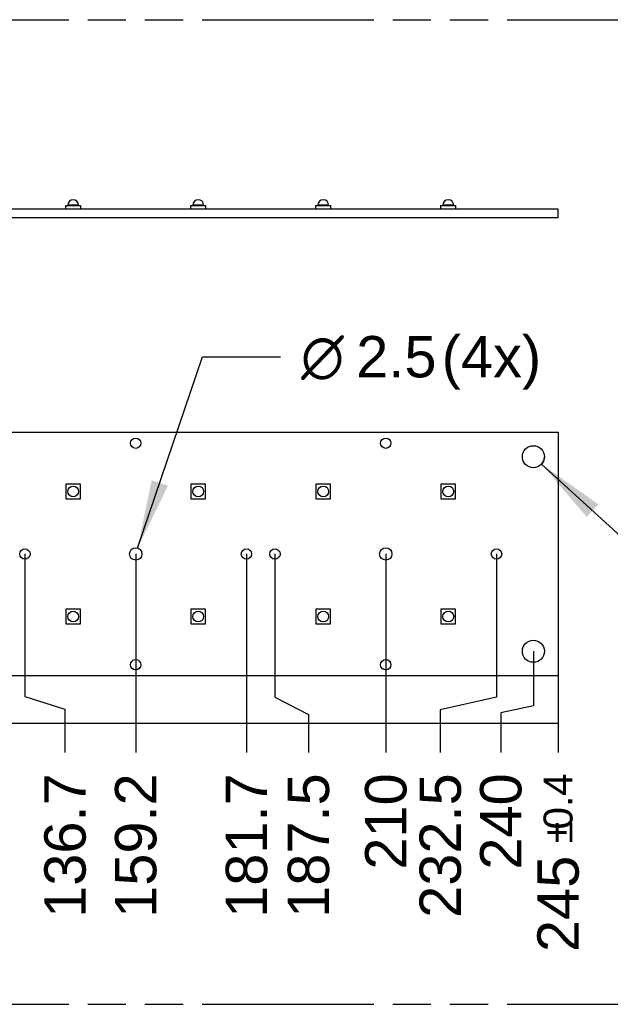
# Model space of a CAD drawing. Header units: millimetres. Extents: x 0 to 210, y 0 to 297.
# Tile 13 of 26: x 103 to 133, y 133 to 183. Entities that reach past the tile are written whole.
import ezdxf
from ezdxf.enums import TextEntityAlignment as Align

# ---------------------------------------------------------------- set-up
doc = ezdxf.new("R2010")
doc.units = ezdxf.units.MM
doc.header["$LTSCALE"] = 19.36
doc.linetypes.add('PHANTOM', pattern=[0.8, 0.45, -0.05, 0.1, -0.05, 0.1, -0.05])
doc.layers.get('0').update_dxf_attribs({"linetype": 'CONTINUOUS'})
doc.layers.add('DEFAULT_3', color=7, linetype='PHANTOM')
doc.layers.add('Z_DIM_2D', color=7, linetype='CONTINUOUS')
doc.styles.add('TEXTSTYLE_3', font='helveticaneueltw1g-ltcn.otf')
doc.styles.add('TEXTSTYLE_4', font='gdt', dxfattribs={"width": 0.7})
doc.dimstyles.new('DIMSTYLE_4', dxfattribs={"dimtxt": 2.1, "dimasz": 3.5, "dimexe": 1.5, "dimexo": 0, "dimgap": 0.525, "dimtad": 0, "dimtih": 1, "dimtoh": 1, "dimdec": 3, "dimlfac": 4, "dimdsep": 46, "dimtxsty": 'TEXTSTYLE_3', "dimblk": '_FILLED', "dimblk1": '_FILLED', "dimblk2": '_FILLED', "dimcen": 0.09, "dimclrt": 5, "dimadec": 0, "dimazin": 0, "dimtp": 0.5, "dimtm": 0.5, "dimtfac": 1, "dimtdec": 3, "dimtofl": 0, "dimtmove": 0, "dimatfit": 3, "dimldrblk": '_FILLED', "dimfxl": 0, "dimtolj": 1, "dimarcsym": 0})
doc.dimstyles.new('DIMSTYLE_5', dxfattribs={"dimtxt": 2.1, "dimasz": 3.5, "dimexe": 1.5, "dimexo": 0, "dimgap": 0.525, "dimtad": 0, "dimtih": 1, "dimtoh": 1, "dimdec": 3, "dimlfac": 4, "dimdsep": 46, "dimtxsty": 'TEXTSTYLE_3', "dimblk": '_FILLED', "dimblk1": '_FILLED', "dimblk2": '_FILLED', "dimcen": 0.09, "dimclrt": 5, "dimadec": 0, "dimazin": 0, "dimtol": 1, "dimtp": 0.4, "dimtm": 0.4, "dimtfac": 1, "dimtdec": 3, "dimtofl": 0, "dimtmove": 0, "dimatfit": 3, "dimldrblk": '_FILLED', "dimfxl": 0, "dimtolj": 1, "dimarcsym": 0})
doc.dimstyles.new('DIMSTYLE_8', dxfattribs={"dimtxt": 2.1, "dimasz": 3.5, "dimexe": 1.5, "dimexo": 0, "dimtad": 1, "dimdec": 3, "dimlfac": 4, "dimdsep": 46, "dimtxsty": 'TEXTSTYLE_3', "dimblk": '_FILLED', "dimblk1": '_FILLED', "dimblk2": '_FILLED', "dimcen": 0.09, "dimclrt": 5, "dimadec": 0, "dimazin": 0, "dimtp": 0.1, "dimtm": 0.1, "dimtfac": 1, "dimtdec": 3, "dimtmove": 0, "dimatfit": 2, "dimldrblk": '_FILLED', "dimfxl": 0, "dimtolj": 1, "dimarcsym": 0})

# ---------------------------------------------------------------- blocks, each defined once
blk = doc.blocks.new('*D11')
at = {"layer": 'Z_DIM_2D', "color": 2, "linetype": 'Continuous'}
for p, q in [((103.079, 155.548), (103.079, 148.31)), ((103.079, 148.31), (105.114, 147.666)), ((105.114, 147.666), (105.114, 145.46))]:
    blk.add_line(p, q, dxfattribs=at)
at = {"layer": 'Z_DIM_2D', "color": 5, "linetype": 'Continuous', "style": 'TEXTSTYLE_3'}
blk.add_text('136.7', height=2.1, rotation=90, dxfattribs=at).set_placement((106.164, 144.41), align=Align.RIGHT)
blk = doc.blocks.new('_FILLED')
at = {"color": 0, "linetype": 'ByBlock'}
blk.add_solid([(0, 0), (-1, 0.125), (-1, -0.125)], dxfattribs=at)
blk = doc.blocks.new('_NONE')
blk = doc.blocks.new('*D12')
at = {"layer": 'Z_DIM_2D', "color": 2, "linetype": 'Continuous'}
blk.add_line((108.704, 155.548), (108.704, 145.46), dxfattribs=at)
at = {"layer": 'Z_DIM_2D', "color": 5, "linetype": 'Continuous', "style": 'TEXTSTYLE_3'}
blk.add_text('159.2', height=2.1, rotation=90, dxfattribs=at).set_placement((109.754, 144.41), align=Align.RIGHT)
blk = doc.blocks.new('*D13')
at = {"layer": 'Z_DIM_2D', "color": 2, "linetype": 'Continuous'}
blk.add_line((108.704, 155.548), (108.704, 145.46), dxfattribs=at)
at = {"layer": 'Z_DIM_2D', "color": 5, "linetype": 'Continuous', "style": 'TEXTSTYLE_3'}
blk.add_text('159.2', height=2.1, rotation=90, dxfattribs=at).set_placement((109.754, 144.41), align=Align.RIGHT)
blk = doc.blocks.new('*D14')
at = {"layer": 'Z_DIM_2D', "color": 2, "linetype": 'Continuous'}
blk.add_line((114.329, 155.548), (114.329, 145.46), dxfattribs=at)
at = {"layer": 'Z_DIM_2D', "color": 5, "linetype": 'Continuous', "style": 'TEXTSTYLE_3'}
blk.add_text('181.7', height=2.1, rotation=90, dxfattribs=at).set_placement((115.379, 144.41), align=Align.RIGHT)
blk = doc.blocks.new('*D15')
at = {"layer": 'Z_DIM_2D', "color": 2, "linetype": 'Continuous'}
for p, q in [((115.779, 155.548), (115.779, 148.276)), ((115.779, 148.276), (117.476, 147.39)), ((117.476, 147.39), (117.476, 145.46))]:
    blk.add_line(p, q, dxfattribs=at)
at = {"layer": 'Z_DIM_2D', "color": 5, "linetype": 'Continuous', "style": 'TEXTSTYLE_3'}
blk.add_text('187.5', height=2.1, rotation=90, dxfattribs=at).set_placement((118.526, 144.41), align=Align.RIGHT)
blk = doc.blocks.new('*D16')
at = {"layer": 'Z_DIM_2D', "color": 2, "linetype": 'Continuous'}
blk.add_line((121.404, 155.548), (121.404, 145.46), dxfattribs=at)
at = {"layer": 'Z_DIM_2D', "color": 5, "linetype": 'Continuous', "style": 'TEXTSTYLE_3'}
blk.add_text('210', height=2.1, rotation=90, dxfattribs=at).set_placement((122.454, 144.41), align=Align.RIGHT)
blk = doc.blocks.new('*D17')
at = {"layer": 'Z_DIM_2D', "color": 2, "linetype": 'Continuous'}
for p, q in [((127.029, 155.548), (127.029, 148.283)), ((127.029, 148.283), (124.172, 147.639)), ((124.172, 147.639), (124.172, 145.46))]:
    blk.add_line(p, q, dxfattribs=at)
at = {"layer": 'Z_DIM_2D', "color": 5, "linetype": 'Continuous', "style": 'TEXTSTYLE_3'}
blk.add_text('232.5', height=2.1, rotation=90, dxfattribs=at).set_placement((125.222, 144.41), align=Align.RIGHT)
blk = doc.blocks.new('*D18')
at = {"layer": 'Z_DIM_2D', "color": 2, "linetype": 'Continuous'}
for p, q in [((128.904, 150.61), (128.904, 147.842)), ((128.904, 147.842), (127.244, 147.481)), ((127.244, 147.481), (127.244, 145.46))]:
    blk.add_line(p, q, dxfattribs=at)
at = {"layer": 'Z_DIM_2D', "color": 5, "linetype": 'Continuous', "style": 'TEXTSTYLE_3'}
blk.add_text('240', height=2.1, rotation=90, dxfattribs=at).set_placement((128.294, 144.41), align=Align.RIGHT)
blk = doc.blocks.new('*D19')
at = {"layer": 'Z_DIM_2D', "color": 2, "linetype": 'Continuous'}
blk.add_line((130.154, 149.36), (130.154, 145.46), dxfattribs=at)
at = {"layer": 'Z_DIM_2D', "color": 5, "linetype": 'Continuous'}
for s, height, style, p in [('0.4', 1.47, 'TEXTSTYLE_3', (130.889, 144.41)), ('`', 1.47, 'TEXTSTYLE_4', (130.889, 141.942)), ('245', 2.1, 'TEXTSTYLE_3', (131.204, 140.227))]:
    blk.add_text(s, height=height, rotation=90, dxfattribs=dict(at, style=style)).set_placement(p, align=Align.RIGHT)
blk = doc.blocks.new('*D30')
at = {"layer": 'Z_DIM_2D', "color": 2, "linetype": 'Continuous'}
for p, q in [((108.805, 155.844), (112.106, 165.566)), ((112.106, 165.566), (116.056, 165.566))]:
    blk.add_line(p, q, dxfattribs=at)
at = {"layer": 'Z_DIM_2D', "color": 2, "linetype": 'Continuous', "xscale": 3.5, "yscale": 3.5, "zscale": 3.5, "rotation": 251.2477792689}
blk.add_blockref('_FILLED', (108.805, 155.844), dxfattribs=at)
at = {"layer": 'Z_DIM_2D', "color": 5, "linetype": 'Continuous'}
for s, style, p in [('2.5', 'TEXTSTYLE_3', (119.906, 164.516)), (' (4x)', 'TEXTSTYLE_3', (123.432, 164.516)), ('n', 'TEXTSTYLE_4', (117.106, 164.516))]:
    blk.add_text(s, height=2.1, dxfattribs=dict(at, style=style)).set_placement(p)
blk = doc.blocks.new('*D31')
at = {"layer": 'Z_DIM_2D', "color": 2, "linetype": 'Continuous'}
for p, q in [((129.32, 160.106), (133.525, 156.271)), ((133.525, 156.271), (137.475, 156.271))]:
    blk.add_line(p, q, dxfattribs=at)
at = {"layer": 'Z_DIM_2D', "color": 2, "linetype": 'Continuous', "xscale": 3.5, "yscale": 3.5, "zscale": 3.5, "rotation": 137.6328738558}
blk.add_blockref('_FILLED', (129.32, 160.106), dxfattribs=at)
at = {"layer": 'Z_DIM_2D', "color": 5, "linetype": 'Continuous'}
for s, style, p in [(' (4x)', 'TEXTSTYLE_3', (144.851, 155.221)), ('4.5', 'TEXTSTYLE_3', (141.325, 155.221)), ('n', 'TEXTSTYLE_4', (138.525, 155.221))]:
    blk.add_text(s, height=2.1, dxfattribs=dict(at, style=style)).set_placement(p)

msp = doc.modelspace()

# ---------------------------------------------------------------- linework, layer by layer
at = {"color": 7, "linetype": 'Continuous'}
for p, q in [((130.15438, 173.04993), (68.90438, 173.04993)), ((105.15438, 173.23793), (105.90438, 173.23793)), ((105.15438, 173.04993), (105.15438, 173.23793)), ((105.25438, 173.23793), (105.25438, 173.26293)), ((105.80438, 173.23793), (105.80438, 173.26293)), ((105.90438, 173.23793), (105.90438, 173.04993)), ((111.50438, 173.23793), (112.25438, 173.23793)), ((111.50438, 173.04993), (111.50438, 173.23793)), ((111.60438, 173.23793), (111.60438, 173.26293)), ((112.15438, 173.23793), (112.15438, 173.26293)), ((112.25438, 173.23793), (112.25438, 173.04993)), ((117.85438, 173.23793), (118.60438, 173.23793)), ((117.85438, 173.04993), (117.85438, 173.23793)), ((117.95438, 173.23793), (117.95438, 173.26293)), ((118.50438, 173.23793), (118.50438, 173.26293)), ((118.60438, 173.23793), (118.60438, 173.04993)), ((124.20438, 173.23793), (124.95438, 173.23793)), ((124.20438, 173.04993), (124.20438, 173.23793)), ((124.30438, 173.23793), (124.30438, 173.26293)), ((124.85438, 173.23793), (124.85438, 173.26293)), ((124.95438, 173.23793), (124.95438, 173.04993)), ((130.15438, 172.63743), (130.15438, 173.04993)), ((68.90438, 172.63743), (130.15438, 172.63743)), ((68.90438, 161.73509), (130.15438, 161.73509)), ((130.15438, 161.73509), (130.15438, 149.36009)), ((105.90438, 159.09759), (105.15438, 159.09759)), ((105.15438, 159.09759), (105.15438, 158.34759)), ((105.90438, 158.34759), (105.90438, 159.09759)), ((112.25438, 159.09759), (111.50438, 159.09759)), ((111.50438, 159.09759), (111.50438, 158.34759)), ((112.25438, 158.34759), (112.25438, 159.09759)), ((118.60438, 159.09759), (117.85438, 159.09759)), ((117.85438, 159.09759), (117.85438, 158.34759)), ((118.60438, 158.34759), (118.60438, 159.09759)), ((124.95438, 159.09759), (124.20438, 159.09759)), ((124.20438, 159.09759), (124.20438, 158.34759)), ((124.95438, 158.34759), (124.95438, 159.09759)), ((105.15438, 158.34759), (105.90438, 158.34759)), ((111.50438, 158.34759), (112.25438, 158.34759)), ((117.85438, 158.34759), (118.60438, 158.34759)), ((124.20438, 158.34759), (124.95438, 158.34759)), ((105.90438, 152.74759), (105.15438, 152.74759)), ((105.15438, 152.74759), (105.15438, 151.99759)), ((105.90438, 151.99759), (105.90438, 152.74759)), ((112.25438, 152.74759), (111.50438, 152.74759)), ((111.50438, 152.74759), (111.50438, 151.99759)), ((112.25438, 151.99759), (112.25438, 152.74759)), ((118.60438, 152.74759), (117.85438, 152.74759)), ((117.85438, 152.74759), (117.85438, 151.99759)), ((118.60438, 151.99759), (118.60438, 152.74759)), ((124.95438, 152.74759), (124.20438, 152.74759)), ((124.20438, 152.74759), (124.20438, 151.99759)), ((124.95438, 151.99759), (124.95438, 152.74759)), ((105.15438, 151.99759), (105.90438, 151.99759)), ((111.50438, 151.99759), (112.25438, 151.99759)), ((117.85438, 151.99759), (118.60438, 151.99759)), ((124.20438, 151.99759), (124.95438, 151.99759)), ((130.15438, 149.36009), (68.90438, 149.36009))]:
    msp.add_line(p, q, dxfattribs=at)
at = {"color": 9, "linetype": 'Continuous'}
for p, q in [((105.80438, 173.26293), (105.25438, 173.26293)), ((112.15438, 173.26293), (111.60438, 173.26293)), ((118.50438, 173.26293), (117.95438, 173.26293)), ((124.85438, 173.26293), (124.30438, 173.26293))]:
    msp.add_line(p, q, dxfattribs=at)
at = {"color": 7, "linetype": 'Continuous'}
for centre, radius in [((108.70438, 161.17259), 0.2625), ((121.40438, 161.17259), 0.2625), ((128.90438, 160.48509), 0.5625), ((105.52938, 158.72259), 0.275), ((111.87938, 158.72259), 0.275), ((118.22938, 158.72259), 0.275), ((124.57938, 158.72259), 0.275), ((103.07938, 155.54759), 0.2625), ((108.70438, 155.54759), 0.3125), ((114.32938, 155.54759), 0.2625), ((115.77938, 155.54759), 0.2625), ((121.40438, 155.54759), 0.3125), ((127.02938, 155.54759), 0.2625), ((105.52938, 152.37259), 0.275), ((111.87938, 152.37259), 0.275), ((118.22938, 152.37259), 0.275), ((124.57938, 152.37259), 0.275), ((128.90438, 150.61009), 0.5625), ((108.70438, 149.92259), 0.2625), ((121.40438, 149.92259), 0.2625)]:
    msp.add_circle(centre, radius, dxfattribs=at)
for centre in [(105.52938, 173.26293), (111.87938, 173.26293), (118.22938, 173.26293), (124.57938, 173.26293)]:
    msp.add_arc(centre, 0.275, 0, 180, dxfattribs=at)
at = {"layer": 'DEFAULT_3', "color": 91, "linetype": 'PHANTOM', "true_color": 0x80ff80}
for p, q in [((50.12864, 182.68), (150.12864, 182.68)), ((50.12864, 132.68), (150.12864, 132.68))]:
    msp.add_line(p, q, dxfattribs=at)
at = {"layer": 'Z_DIM_2D', "color": 2, "linetype": 'Continuous'}
msp.add_line((68.90438, 146.95985), (130.15438, 146.95985), dxfattribs=at)
msp.add_arc((128.90438, 160.48509), 0.5625, 317.632874, 360, dxfattribs=at)

# ---------------------------------------------------------------- dimensions: what is measured, and where the dimension line sits
for p1, p2, picture, middle in [((108.80484, 155.8435), (108.60392, 155.25168), '*D30', (122.52152, 165.56617)), ((129.31998, 160.10604), (128.48878, 160.86415), '*D31', (143.94096, 156.27066))]:
    dim = msp.add_diameter_dim_2p(p1=p1, p2=p2, text='%%c<> (4x)', dimstyle='DIMSTYLE_8', override={"dimtad": 0, "dimtih": 1, "dimtoh": 1, "dimpost": '<>'}, dxfattribs=at)
    dim.commit()
    dim.dimension.update_dxf_attribs({"geometry": picture, "text_midpoint": middle, "dimtype": 163})
for feature_location, offset, dtype, origin, dimstyle, picture, middle in [((103.0793793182, 155.5475931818), (2.0343306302, -10.0877475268), 0, (68.9043793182, 155.5475931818), 'DIMSTYLE_4', '*D11', (105.1372179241, 141.2794303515)), ((108.70438, 155.54759), (0, -10.08775), 1, (68.90438, 155.54759), 'DIMSTYLE_4', '*D12', (108.72789, 141.2716)), ((108.70438, 155.54759), (0, -10.08775), 1, (68.90438, 155.54759), 'DIMSTYLE_4', '*D13', (108.72789, 141.2716)), ((114.32938, 155.54759), (0, -10.08775), 1, (68.90438, 155.54759), 'DIMSTYLE_4', '*D14', (114.35289, 141.27944)), ((115.7793793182, 155.5475931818), (1.6970416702, -10.0877475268), 0, (68.9043793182, 155.5475931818), 'DIMSTYLE_4', '*D15', (117.4999289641, 141.279430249)), ((121.40438, 155.54759), (0, -10.08775), 1, (68.90438, 155.54759), 'DIMSTYLE_4', '*D16', (121.42789, 142.2981)), ((127.0293793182, 155.5475931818), (-2.8575908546, -10.0877475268), 0, (68.9043793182, 155.5475931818), 'DIMSTYLE_4', '*D17', (124.1952964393, 141.2402551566)), ((128.9043793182, 150.6100931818), (-1.6608503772, -5.1502475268), 0, (68.9043793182, 150.6100931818), 'DIMSTYLE_4', '*D18', (127.2670401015, 142.2980886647)), ((130.15438, 149.36009), (0, -3.90025), 1, (68.90438, 149.36009), 'DIMSTYLE_5', '*D19', (130.15438, 140.20253))]:
    dim = msp.add_ordinate_dim(feature_location=feature_location, offset=offset, dtype=dtype, origin=origin, dimstyle=dimstyle, override={"dimblk1": 'NONE', "dimsah": 1}, dxfattribs=at)
    dim.commit()
    dim.dimension.update_dxf_attribs({"geometry": picture, "text_midpoint": middle})

doc.saveas('drawing.dxf')
